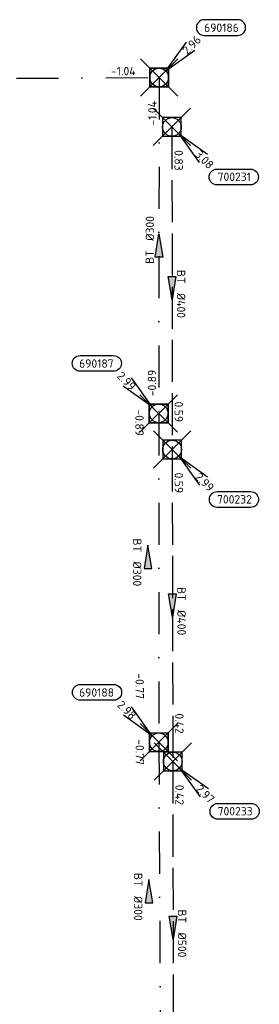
# Model space of a CAD drawing. Header units: metres. Extents: x 153343 to 157271, y 461673 to 467005.
# Tile 191 of 191: x 156890 to 156928, y 465050 to 465208. Entities that reach past the tile are written whole.
import ezdxf
from ezdxf.enums import TextEntityAlignment as Align

# ---------------------------------------------------------------- set-up
doc = ezdxf.new("R2010")
doc.units = ezdxf.units.M
doc.header["$LTSCALE"] = 0.75
doc.header["$PDMODE"] = 3
doc.header["$PDSIZE"] = 3
doc.linetypes.add('RI-HWA_BETON', pattern=[11.4, 9, -2.4])
doc.linetypes.add('RI-VWA_BETON', pattern=[19, 9, -5, 0, -5])
doc.layers.get('0').update_dxf_attribs({"lineweight": 25})
doc.layers.get('defpoints').update_dxf_attribs({"lineweight": 25})
for name, color, linetype in [('B-OI-RI-HWA_PUTNUMMER-S @ 0.75', 151, 'Continuous'), ('B-OI-RI-HWA_TRANSPORTLEIDING_BETON_400-G', 151, 'RI-HWA_BETON'), ('B-OI-RI-HWA_TRANSPORTLEIDING_BETON_500-G', 151, 'RI-HWA_BETON'), ('B-OI-RI-VWA_PUTNUMMER-S @ 0.75', 33, 'Continuous'), ('B-OI-RI-VWA_TRANSPORTLEIDING_BETON_300-G', 33, 'RI-VWA_BETON'), ('B-OI-RI-VWA_TRANSPORTLEIDING_BETON_500-G', 33, 'RI-VWA_BETON')]:
    doc.layers.add(name, color=color, linetype=linetype)
for name, color, linetype, lineweight in [('B-OI-RI-HWA_RIOOLPUT_INSPECTIEPUT-S', 151, 'Continuous', 25), ('B-OI-RI-HWA_STROOMRICHTING-S @ 0.75', 151, 'Continuous', 25), ('B-OI-RI-VWA_RIOOLPUT_INSPECTIEPUT_BETON-S', 33, 'Continuous', 25), ('B-OI-RI-VWA_STROOMRICHTING-S @ 0.75', 33, 'Continuous', 25)]:
    doc.layers.add(name, color=color, linetype=linetype, lineweight=lineweight)
doc.layers.add('inspectieput', color=7, linetype='Continuous', plot=False)
doc.styles.add('NLCS-ISO', font='isocpeur.ttf')

# ---------------------------------------------------------------- blocks, each defined once
blk = doc.blocks.new('*U1995')
at = {"ltscale": 0.1}
blk.add_hatch(color=256, dxfattribs=at).paths.add_polyline_path([(2.5, 0), (-2.5, -0.83), (-2.5, 0.83)])
at = {"ltscale": 0.1, "flags": 128}
blk.add_lwpolyline([(2.5, 0), (-2.5, -0.83), (-2.5, 0.83)], close=True, dxfattribs=at)
at = {"ltscale": 0.1, "style": 'NLCS-ISO'}
for tag, p in [('BOBL', (-26.3, 0)), ('MAT', (-1, 0.5))]:
    blk.add_attdef(tag, text='', height=1.8, dxfattribs=at).set_placement(p, align=Align.BOTTOM_RIGHT)
for tag, p in [('DIA', (1, 0.5)), ('BOBR', (25.36, -0.01))]:
    blk.add_attdef(tag, text='', height=1.8, dxfattribs=at).set_placement(p, align=Align.BOTTOM_LEFT)
at = {"layer": 'defpoints', "ltscale": 0.1, "style": 'NLCS-ISO', "flags": 1}
blk.add_attdef('JVA', text='', height=1.8, dxfattribs=at).set_placement((0, -1), align=Align.TOP_CENTER)
blk = doc.blocks.new('*U1996')
at = {"ltscale": 0.1}
blk.add_hatch(color=256, dxfattribs=at).paths.add_polyline_path([(2.5, 0), (-2.5, -0.83), (-2.5, 0.83)])
at = {"ltscale": 0.1, "flags": 128}
blk.add_lwpolyline([(2.5, 0), (-2.5, -0.83), (-2.5, 0.83)], close=True, dxfattribs=at)
at = {"ltscale": 0.1, "style": 'NLCS-ISO'}
for tag, p in [('BOBL', (-24.06, 0)), ('MAT', (-1, 0.5))]:
    blk.add_attdef(tag, text='', height=1.8, dxfattribs=at).set_placement(p, align=Align.BOTTOM_RIGHT)
for tag, p in [('DIA', (1, 0.5)), ('BOBR', (23.12, -0.01))]:
    blk.add_attdef(tag, text='', height=1.8, dxfattribs=at).set_placement(p, align=Align.BOTTOM_LEFT)
at = {"layer": 'defpoints', "ltscale": 0.1, "style": 'NLCS-ISO', "flags": 1}
blk.add_attdef('JVA', text='', height=1.8, dxfattribs=at).set_placement((0, -1), align=Align.TOP_CENTER)
blk = doc.blocks.new('*U1999')
at = {"ltscale": 0.1}
blk.add_hatch(color=256, dxfattribs=at).paths.add_polyline_path([(2.5, 0), (-2.5, -0.83), (-2.5, 0.83)])
at = {"ltscale": 0.1, "flags": 128}
blk.add_lwpolyline([(2.5, 0), (-2.5, -0.83), (-2.5, 0.83)], close=True, dxfattribs=at)
at = {"ltscale": 0.1, "style": 'NLCS-ISO'}
for tag, p in [('BOBL', (-25.2, 0)), ('MAT', (-1, 0.5))]:
    blk.add_attdef(tag, text='', height=1.8, dxfattribs=at).set_placement(p, align=Align.BOTTOM_RIGHT)
for tag, p in [('DIA', (1, 0.5)), ('BOBR', (24.26, -0.01))]:
    blk.add_attdef(tag, text='', height=1.8, dxfattribs=at).set_placement(p, align=Align.BOTTOM_LEFT)
at = {"layer": 'defpoints', "ltscale": 0.1, "style": 'NLCS-ISO', "flags": 1}
blk.add_attdef('JVA', text='', height=1.8, dxfattribs=at).set_placement((0, -1), align=Align.TOP_CENTER)
blk = doc.blocks.new('*U1963')
at = {"ltscale": 0.1}
blk.add_hatch(color=256, dxfattribs=at).paths.add_polyline_path([(-2.5, 0), (2.5, -0.83), (2.5, 0.83)])
at = {"ltscale": 0.1, "flags": 128}
blk.add_lwpolyline([(-2.5, 0), (2.5, -0.83), (2.5, 0.83)], close=True, dxfattribs=at)
at = {"ltscale": 0.1, "style": 'NLCS-ISO'}
for tag, p in [('BOBL', (-27.06, -3.24)), ('MAT', (-1, -3.74))]:
    blk.add_attdef(tag, text='', height=1.8, dxfattribs=at).set_placement(p, align=Align.BOTTOM_RIGHT)
for tag, p in [('DIA', (1, -3.74)), ('BOBR', (26.12, -3.23))]:
    blk.add_attdef(tag, text='', height=1.8, dxfattribs=at).set_placement(p, align=Align.BOTTOM_LEFT)
at = {"layer": 'defpoints', "ltscale": 0.1, "style": 'NLCS-ISO', "flags": 1}
blk.add_attdef('JVA', text='', height=1.8, dxfattribs=at).set_placement((0, -1), align=Align.TOP_CENTER)
blk = doc.blocks.new('*U1958')
at = {"ltscale": 0.1}
blk.add_hatch(color=256, dxfattribs=at).paths.add_polyline_path([(-2.5, 0), (2.5, -0.83), (2.5, 0.83)])
at = {"ltscale": 0.1, "flags": 128}
blk.add_lwpolyline([(-2.5, 0), (2.5, -0.83), (2.5, 0.83)], close=True, dxfattribs=at)
at = {"ltscale": 0.1, "style": 'NLCS-ISO'}
for tag, p in [('BOBL', (-25.89, -3.24)), ('MAT', (-1, -3.74))]:
    blk.add_attdef(tag, text='', height=1.8, dxfattribs=at).set_placement(p, align=Align.BOTTOM_RIGHT)
for tag, p in [('DIA', (1, -3.74)), ('BOBR', (24.94, -3.23))]:
    blk.add_attdef(tag, text='', height=1.8, dxfattribs=at).set_placement(p, align=Align.BOTTOM_LEFT)
at = {"layer": 'defpoints', "ltscale": 0.1, "style": 'NLCS-ISO', "flags": 1}
blk.add_attdef('JVA', text='', height=1.8, dxfattribs=at).set_placement((0, -1), align=Align.TOP_CENTER)
blk = doc.blocks.new('*U1959')
at = {"ltscale": 0.1}
blk.add_hatch(color=256, dxfattribs=at).paths.add_polyline_path([(2.5, 0), (-2.5, -0.83), (-2.5, 0.83)])
at = {"ltscale": 0.1, "flags": 128}
blk.add_lwpolyline([(2.5, 0), (-2.5, -0.83), (-2.5, 0.83)], close=True, dxfattribs=at)
at = {"ltscale": 0.1, "style": 'NLCS-ISO'}
for tag, p in [('BOBL', (-26.62, 0)), ('MAT', (-1, 0.5))]:
    blk.add_attdef(tag, text='', height=1.8, dxfattribs=at).set_placement(p, align=Align.BOTTOM_RIGHT)
for tag, p in [('DIA', (1, 0.5)), ('BOBR', (25.68, -0.01))]:
    blk.add_attdef(tag, text='', height=1.8, dxfattribs=at).set_placement(p, align=Align.BOTTOM_LEFT)
at = {"layer": 'defpoints', "ltscale": 0.1, "style": 'NLCS-ISO', "flags": 1}
blk.add_attdef('JVA', text='', height=1.8, dxfattribs=at).set_placement((0, -1), align=Align.TOP_CENTER)
blk = doc.blocks.new('*U1950')
at = {"ltscale": 0.1}
blk.add_hatch(color=256, dxfattribs=at).paths.add_polyline_path([(-2.5, 0), (2.5, -0.83), (2.5, 0.83)])
at = {"ltscale": 0.1, "flags": 128}
blk.add_lwpolyline([(-2.5, 0), (2.5, -0.83), (2.5, 0.83)], close=True, dxfattribs=at)
at = {"ltscale": 0.1, "style": 'NLCS-ISO'}
for tag, p in [('BOBL', (-44.2, 0)), ('MAT', (-1, 0.5))]:
    blk.add_attdef(tag, text='', height=1.8, dxfattribs=at).set_placement(p, align=Align.BOTTOM_RIGHT)
for tag, p in [('DIA', (1, 0.5)), ('BOBR', (43.25, -0.02))]:
    blk.add_attdef(tag, text='', height=1.8, dxfattribs=at).set_placement(p, align=Align.BOTTOM_LEFT)
at = {"layer": 'defpoints', "ltscale": 0.1, "style": 'NLCS-ISO', "flags": 1}
blk.add_attdef('JVA', text='', height=1.8, dxfattribs=at).set_placement((0, -1), align=Align.TOP_CENTER)
blk = doc.blocks.new('B-SRI-PUT_HWA-SO')
at = {"lineweight": -3, "flags": 128}
blk.add_lwpolyline([(-2, -2), (2, -2), (2, 2), (-2, 2)], close=True, dxfattribs=at)
at = {"lineweight": -3}
blk.add_circle((0, 0), 2, dxfattribs=at)
blk = doc.blocks.new('*U247')
for q in [(5.83, -7.6), (7.6, -5.83)]:
    blk.add_line((1.41, -1.41), q)
blk.add_lwpolyline([(16.81, -12.39), (9.65, -12.39, -1), (9.65, -9.01), (16.81, -9.01, -1)], format="xyb", close=True)
at = {"ltscale": 0.1, "style": 'NLCS-ISO'}
blk.add_attdef('PUTHGT', text='', height=1.8, rotation=315, dxfattribs=at).set_placement((5.39, -5.43), align=Align.MIDDLE_LEFT)
blk.add_attdef('PUTNR', text='', height=1.8, dxfattribs=at).set_placement((13.33, -8.87), align=Align.MIDDLE_CENTER)
blk = doc.blocks.new('*U260')
for q in [(-5.83, 7.6), (-7.6, 5.83)]:
    blk.add_line((-1.41, 1.41), q)
blk.add_lwpolyline([(-16.81, 12.39), (-9.65, 12.39, -1), (-9.65, 9.01), (-16.81, 9.01, -1)], format="xyb", close=True)
at = {"ltscale": 0.1, "style": 'NLCS-ISO'}
blk.add_attdef('PUTNR', text='', height=1.8, dxfattribs=at).set_placement((-13.33, 10.67), align=Align.MIDDLE_CENTER)
blk.add_attdef('PUTHGT', text='', height=1.8, rotation=315, dxfattribs=at).set_placement((-8.44, 8.48), align=Align.MIDDLE_LEFT)
blk = doc.blocks.new('*U43')
for q in [(5.83, 7.6), (7.6, 5.83)]:
    blk.add_line((1.41, 1.41), q)
blk.add_lwpolyline([(16.81, 12.39), (9.65, 12.39, 1), (9.65, 9.01), (16.81, 9.01, 1)], format="xyb", close=True)
at = {"ltscale": 0.1, "style": 'NLCS-ISO'}
blk.add_attdef('PUTHGT', text='', height=1.8, rotation=45, dxfattribs=at).set_placement((5.39, 5.43), align=Align.MIDDLE_LEFT)
blk.add_attdef('PUTNR', text='', height=1.8, dxfattribs=at).set_placement((13.33, 10.67), align=Align.MIDDLE_CENTER)
blk = doc.blocks.new('B-SRI-PUT_VWA-SO')
at = {"flags": 128}
blk.add_lwpolyline([(-2, 2), (2, 2), (2, -2), (-2, -2)], close=True, dxfattribs=at)
at = {"lineweight": -3, "flags": 128}
blk.add_lwpolyline([(2, -2), (2, 2), (-2, 2), (-2, -2)], close=True, dxfattribs=at)
at = {"lineweight": -3}
blk.add_circle((0, 0), 2, dxfattribs=at)

msp = doc.modelspace()

# ---------------------------------------------------------------- linework, layer by layer
at = {"layer": 'B-OI-RI-HWA_TRANSPORTLEIDING_BETON_400-G', "transparency": 33554610}
for p, q in [((156914.13, 465190.5), (156914.16, 465138.69)), ((156914.16, 465138.69), (156914.27, 465088.59))]:
    msp.add_line(p, q, dxfattribs=at)
at = {"layer": 'B-OI-RI-HWA_TRANSPORTLEIDING_BETON_500-G', "transparency": 33554610}
msp.add_line((156914.27, 465088.59), (156914.34, 465035.13), dxfattribs=at)
at = {"layer": 'B-OI-RI-VWA_TRANSPORTLEIDING_BETON_300-G', "transparency": 33554610}
for p, q in [((156912.08, 465198.44), (156912, 465144.5)), ((156912, 465144.5), (156912.03, 465091.66)), ((156912.03, 465091.66), (156912.3, 465037.06))]:
    msp.add_line(p, q, dxfattribs=at)
at = {"layer": 'B-OI-RI-VWA_TRANSPORTLEIDING_BETON_500-G', "transparency": 33554610}
msp.add_line((156831.78, 465198.06), (156912.08, 465198.44), dxfattribs=at)
at = {"layer": 'inspectieput', "color": 0, "transparency": 33554610}
for p in [(156912.08, 465198.44), (156914.13, 465190.5), (156912, 465144.5), (156914.16, 465138.69), (156912.03, 465091.66), (156914.27, 465088.59)]:
    msp.add_point(p, dxfattribs=at)

# ---------------------------------------------------------------- block references
at = {"layer": 'B-OI-RI-HWA_PUTNUMMER-S @ 0.75', "color": 0, "transparency": 33554610}
ref = msp.add_blockref('*U247', (156914.13, 465190.5), dxfattribs=dict(at, xscale=0.75, yscale=0.75, zscale=0.75))
ref.add_attrib('PUTNR', '700231', dxfattribs={"layer": '0', "ltscale": 0.1, "height": 1.35, "style": 'NLCS-ISO'}).set_placement((156924.13, 465182.5), align=Align.MIDDLE_CENTER)
ref.add_attrib('PUTHGT', '3.08', dxfattribs={"layer": '0', "ltscale": 0.1, "height": 1.35, "rotation": 315, "style": 'NLCS-ISO'}).set_placement((156918.17, 465186.43), align=Align.MIDDLE_LEFT)
ref = msp.add_blockref('*U247', (156914.16, 465138.69), dxfattribs=dict(at, xscale=0.75, yscale=0.75, zscale=0.75))
ref.add_attrib('PUTNR', '700232', dxfattribs={"layer": '0', "ltscale": 0.1, "height": 1.35, "style": 'NLCS-ISO'}).set_placement((156924.16, 465130.69), align=Align.MIDDLE_CENTER)
ref.add_attrib('PUTHGT', '2.99', dxfattribs={"layer": '0', "ltscale": 0.1, "height": 1.35, "rotation": 315, "style": 'NLCS-ISO'}).set_placement((156918.2, 465134.62), align=Align.MIDDLE_LEFT)
ref = msp.add_blockref('*U247', (156914.27, 465088.59), dxfattribs=dict(at, xscale=0.75, yscale=0.75, zscale=0.75))
ref.add_attrib('PUTNR', '700233', dxfattribs={"layer": '0', "ltscale": 0.1, "height": 1.35, "style": 'NLCS-ISO'}).set_placement((156924.27, 465080.59), align=Align.MIDDLE_CENTER)
ref.add_attrib('PUTHGT', '2.97', dxfattribs={"layer": '0', "ltscale": 0.1, "height": 1.35, "rotation": 315, "style": 'NLCS-ISO'}).set_placement((156918.31, 465084.52), align=Align.MIDDLE_LEFT)
at = {"layer": 'B-OI-RI-HWA_RIOOLPUT_INSPECTIEPUT-S', "transparency": 33554610}
for p, xscale, yscale, zscale, rotation in [((156914.13, 465190.5), 0.75, 0.75, 0.75, 270.0331764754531), ((156914.16, 465138.69), 0.75, 0.75, 0.75, 270.1257989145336), ((156914.27, 465088.59), 0.7499999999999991, 0.7499999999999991, 0.7499999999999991, 270.0750224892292)]:
    msp.add_blockref('B-SRI-PUT_HWA-SO', p, dxfattribs=dict(at, xscale=xscale, yscale=yscale, zscale=zscale, rotation=rotation))
at = {"layer": 'B-OI-RI-HWA_STROOMRICHTING-S @ 0.75', "color": 0, "transparency": 33554610}
for name, p, xscale, yscale, zscale, rotation, values in [('*U1999', (156914.14, 465164.59), 0.75, 0.75, 0.75, 270.0331764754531, {'MAT': 'BT', 'DIA': '%%c400', 'BOBL': '0.83', 'BOBR': '0.59'}), ('*U1996', (156914.21, 465113.64), 0.75, 0.75, 0.75, 270.1257989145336, {'MAT': 'BT', 'DIA': '%%c400', 'BOBL': '0.59', 'BOBR': '0.42'}), ('*U1995', (156914.3, 465061.86), 0.7499999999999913, 0.7499999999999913, 0.7499999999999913, 270.0750224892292, {'MAT': 'BT', 'DIA': '%%c500', 'BOBL': '0.42', 'BOBR': '0.29'})]:
    msp.add_blockref(name, p, dxfattribs=dict(at, xscale=xscale, yscale=yscale, zscale=zscale, rotation=rotation)).add_auto_attribs(values)
at = {"layer": 'B-OI-RI-VWA_PUTNUMMER-S @ 0.75', "color": 0, "transparency": 33554610, "xscale": 0.75, "yscale": 0.75, "zscale": 0.75}
for name, p, values in [('*U43', (156912.08, 465198.44), {'PUTNR': '690186', 'PUTHGT': '2.96'}), ('*U260', (156912, 465144.5), {'PUTNR': '690187', 'PUTHGT': '2.99'}), ('*U260', (156912.03, 465091.66), {'PUTNR': '690188', 'PUTHGT': '2.98'})]:
    msp.add_blockref(name, p, dxfattribs=at).add_auto_attribs(values)
at = {"layer": 'B-OI-RI-VWA_RIOOLPUT_INSPECTIEPUT_BETON-S', "transparency": 33554610, "xscale": 0.7500000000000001, "yscale": 0.7500000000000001, "zscale": 0.7500000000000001}
for p, rotation in [((156912.08, 465198.44), 269.9150230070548), ((156912, 465144.5), 270.0325297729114), ((156912.03, 465091.66), 270.2833284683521)]:
    msp.add_blockref('B-SRI-PUT_VWA-SO', p, dxfattribs=dict(at, rotation=rotation))
at = {"layer": 'B-OI-RI-VWA_STROOMRICHTING-S @ 0.75', "color": 0, "transparency": 33554610}
for name, p, xscale, yscale, zscale, rotation, values in [('*U1950', (156871.93, 465198.25), 0.75, 0.75, 0.75, 0.271136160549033, {'MAT': 'BT', 'DIA': '%%c500', 'BOBL': '-1.31', 'BOBR': '-1.04'}), ('*U1959', (156912.04, 465171.47), 0.7499999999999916, 0.7499999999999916, 0.7499999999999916, 89.91502300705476, {'MAT': 'BT', 'DIA': '%%c300', 'BOBL': '-0.89', 'BOBR': '-1.04'}), ('*U1958', (156910.28, 465121.45), 0.75, 0.75, 0.75, 270.0325297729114, {'MAT': 'BT', 'DIA': '%%c300', 'BOBL': '-0.89', 'BOBR': '-0.77'}), ('*U1963', (156910.43, 465067.73), 0.75, 0.75, 0.75, 270.2833284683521, {'MAT': 'BT', 'DIA': '%%c300', 'BOBL': '-0.77', 'BOBR': '-0.70'})]:
    msp.add_blockref(name, p, dxfattribs=dict(at, xscale=xscale, yscale=yscale, zscale=zscale, rotation=rotation)).add_auto_attribs(values)

doc.saveas('drawing.dxf')
